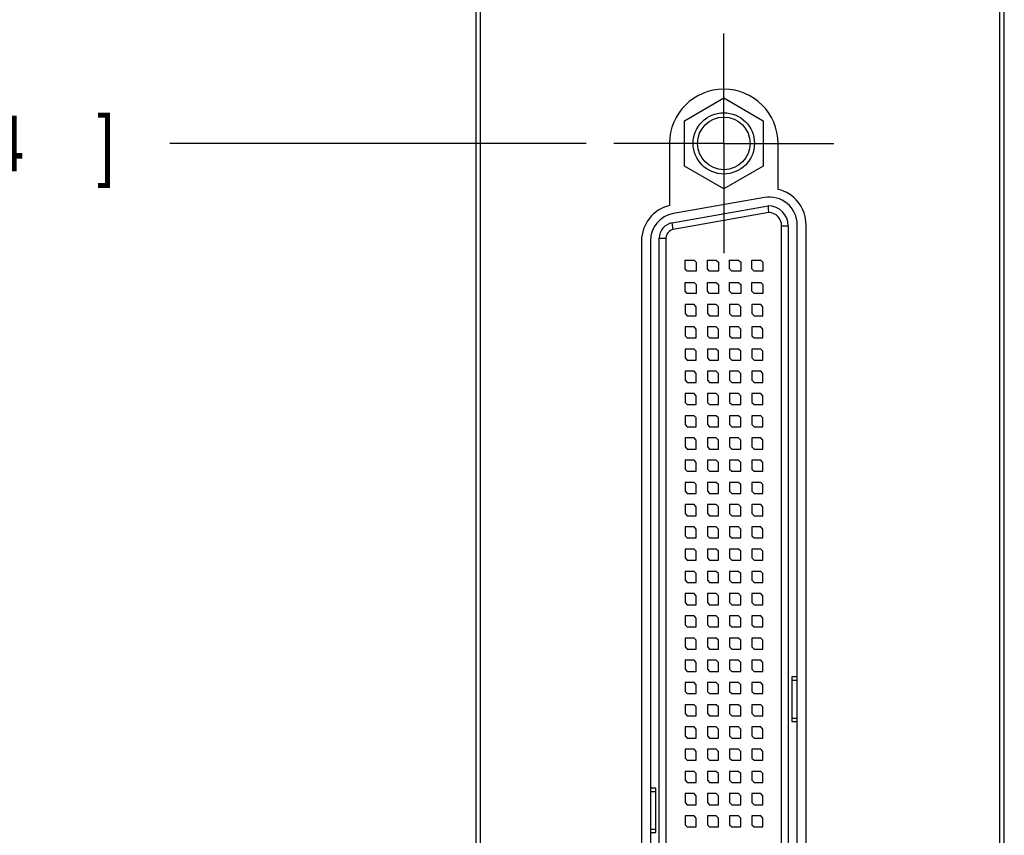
# Model space of a CAD drawing. Header units: inches. Extents: x 0.2 to 16.8, y 0.1 to 10.8.
# Tile 4 of 14: x 2.5 to 4.7, y 4.7 to 6.5. Entities that reach past the tile are written whole.
import ezdxf

# ---------------------------------------------------------------- set-up
doc = ezdxf.new("R2010")
doc.units = ezdxf.units.IN
doc.header["$LTSCALE"] = 0.935
doc.header["$MEASUREMENT"] = 0
doc.linetypes.add('CENTER', pattern=[0.6, 0.375, -0.075, 0.075, -0.075])
doc.layers.get('0').update_dxf_attribs({"linetype": 'CONTINUOUS'})
doc.layers.add('DEFAULT_1', color=7, linetype='CENTER')
doc.layers.add('DIMENSIONS', color=7, linetype='CONTINUOUS')
doc.styles.get("Standard").update_dxf_attribs({"font": 'txt', "width": 0.8})
doc.dimstyles.new('DIMSTYLE_1', dxfattribs={"dimtxt": 0.125, "dimasz": 0.18, "dimexe": 0.18, "dimexo": 0.0625, "dimgap": 0.09, "dimtad": 0, "dimtih": 1, "dimtoh": 1, "dimdec": 3, "dimzin": 4, "dimdsep": 46, "dimtxsty": 'STANDARD', "dimblk": '_FILLED', "dimblk1": '_FILLED', "dimblk2": '_FILLED', "dimcen": 0.09, "dimadec": 0, "dimazin": 0, "dimtp": 0.005, "dimtm": 0.005, "dimtfac": 1, "dimtdec": 3, "dimtofl": 0, "dimtmove": 0, "dimatfit": 3, "dimldrblk": '_FILLED', "dimfxl": 1, "dimtolj": 1, "dimtzin": 4, "dimarcsym": 0})

# ---------------------------------------------------------------- blocks, each defined once
blk = doc.blocks.new('*D1')
at = {"layer": 'DIMENSIONS', "color": 2, "linetype": 'CONTINUOUS'}
blk.add_line((3.7264, 6.2396), (2.7909, 6.2396), dxfattribs=at)
at = {"layer": 'DIMENSIONS', "color": 2, "linetype": 'CONTINUOUS', "width": 0.8}
for s, p in [('[', (2.0284, 6.1771)), (']', (2.6284, 6.1771)), ('1.856', (1.4034, 6.1771)), ('47.14', (2.1284, 6.1771)), ('-', (1.3034, 6.1771))]:
    blk.add_text(s, height=0.125, dxfattribs=at).set_placement(p)
blk = doc.blocks.new('_FILLED')
at = {"color": 0, "linetype": 'BYBLOCK'}
blk.add_solid([(0, 0), (-1, 0.174), (-1, -0.174)], dxfattribs=at)
blk = doc.blocks.new('*D2')
at = {"layer": 'DIMENSIONS', "color": 2, "linetype": 'CONTINUOUS'}
blk.add_line((3.7264, 3.2396), (2.7909, 3.2396), dxfattribs=at)
at = {"layer": 'DIMENSIONS', "color": 2, "linetype": 'CONTINUOUS', "width": 0.8}
for s, p in [('4.856', (1.3034, 3.1771)), ('[', (1.9284, 3.1771)), ('123.34', (2.0284, 3.1771)), (']', (2.6284, 3.1771)), ('-', (1.2034, 3.1771))]:
    blk.add_text(s, height=0.125, dxfattribs=at).set_placement(p)
blk = doc.blocks.new('*D3')
at = {"layer": 'DIMENSIONS', "color": 2, "linetype": 'CONTINUOUS'}
blk.add_line((3.5149, 1.5245), (2.7909, 1.5245), dxfattribs=at)
at = {"layer": 'DIMENSIONS', "color": 2, "linetype": 'CONTINUOUS', "width": 0.8}
for s, p in [('[', (2.0284, 1.462)), (']', (2.6284, 1.462)), ('2X -', (1.0034, 1.462)), ('6.571', (1.4034, 1.462)), ('166.9', (2.1284, 1.462))]:
    blk.add_text(s, height=0.125, dxfattribs=at).set_placement(p)

msp = doc.modelspace()

# ---------------------------------------------------------------- linework, layer by layer
at = {"color": 7, "linetype": 'CONTINUOUS'}
for p, q in [((3.4784, 8.2165), (3.4784, 1.4045)), ((4.6664, 1.4045), (4.6664, 8.2165)), ((3.4884, 8.2045), (3.4884, 1.4145)), ((4.6564, 1.4145), (4.6564, 8.2045)), ((3.9473, 6.2907), (4.0359, 6.3419)), ((4.0359, 6.3419), (4.1245, 6.2907)), ((3.9473, 6.1885), (3.9473, 6.2907)), ((4.1245, 6.2907), (4.1245, 6.1885)), ((3.9139, 6.2396), (3.9139, 6.1)), ((4.1579, 6.1362), (4.1579, 6.2396)), ((4.0359, 6.1373), (3.9473, 6.1885)), ((4.1245, 6.1885), (4.0359, 6.1373)), ((4.1275, 6.1179), (3.9225, 6.0818)), ((3.9198, 6.061), (4.1359, 6.0991)), ((4.1809, 6.0541), (4.1809, 3.4251)), ((4.2009, 3.4228), (4.2009, 6.0564)), ((4.2209, 3.4228), (4.2209, 6.0564)), ((3.8509, 6.0202), (3.8509, 3.459)), ((3.8709, 6.0202), (3.8709, 3.459)), ((3.8909, 3.4527), (3.8909, 6.0265)), ((3.9489, 5.9571), (3.9489, 5.9771)), ((3.9489, 5.9771), (3.9689, 5.9771)), ((3.9689, 5.9771), (3.9739, 5.9721)), ((3.9989, 5.9571), (3.9989, 5.9771)), ((3.9989, 5.9771), (4.0189, 5.9771)), ((4.0189, 5.9771), (4.0239, 5.9721)), ((4.0489, 5.9571), (4.0489, 5.9771)), ((4.0489, 5.9771), (4.0689, 5.9771)), ((4.0689, 5.9771), (4.0739, 5.9721)), ((4.0989, 5.9571), (4.0989, 5.9771)), ((4.0989, 5.9771), (4.1189, 5.9771)), ((4.1189, 5.9771), (4.1239, 5.9721)), ((3.9539, 5.9521), (3.9489, 5.9571)), ((3.9739, 5.9721), (3.9739, 5.9521)), ((4.0039, 5.9521), (3.9989, 5.9571)), ((4.0239, 5.9721), (4.0239, 5.9521)), ((4.0539, 5.9521), (4.0489, 5.9571)), ((4.0739, 5.9721), (4.0739, 5.9521)), ((4.1039, 5.9521), (4.0989, 5.9571)), ((4.1239, 5.9721), (4.1239, 5.9521)), ((3.9739, 5.9521), (3.9539, 5.9521)), ((4.0239, 5.9521), (4.0039, 5.9521)), ((4.0739, 5.9521), (4.0539, 5.9521)), ((4.1239, 5.9521), (4.1039, 5.9521)), ((3.9489, 5.9071), (3.9489, 5.9271)), ((3.9489, 5.9271), (3.9689, 5.9271)), ((3.9689, 5.9271), (3.9739, 5.9221)), ((3.9739, 5.9221), (3.9739, 5.9021)), ((3.9989, 5.9071), (3.9989, 5.9271)), ((3.9989, 5.9271), (4.0189, 5.9271)), ((4.0189, 5.9271), (4.0239, 5.9221)), ((4.0239, 5.9221), (4.0239, 5.9021)), ((4.0489, 5.9071), (4.0489, 5.9271)), ((4.0489, 5.9271), (4.0689, 5.9271)), ((4.0689, 5.9271), (4.0739, 5.9221)), ((4.0739, 5.9221), (4.0739, 5.9021)), ((4.0989, 5.9071), (4.0989, 5.9271)), ((4.0989, 5.9271), (4.1189, 5.9271)), ((4.1189, 5.9271), (4.1239, 5.9221)), ((4.1239, 5.9221), (4.1239, 5.9021)), ((3.9539, 5.9021), (3.9489, 5.9071)), ((3.9739, 5.9021), (3.9539, 5.9021)), ((4.0039, 5.9021), (3.9989, 5.9071)), ((4.0239, 5.9021), (4.0039, 5.9021)), ((4.0539, 5.9021), (4.0489, 5.9071)), ((4.0739, 5.9021), (4.0539, 5.9021)), ((4.1039, 5.9021), (4.0989, 5.9071)), ((4.1239, 5.9021), (4.1039, 5.9021)), ((3.9489, 5.8771), (3.9489, 5.8571)), ((3.9689, 5.8771), (3.9489, 5.8771)), ((3.9739, 5.8721), (3.9689, 5.8771)), ((3.9739, 5.8521), (3.9739, 5.8721)), ((3.9989, 5.8771), (3.9989, 5.8571)), ((4.0189, 5.8771), (3.9989, 5.8771)), ((4.0239, 5.8721), (4.0189, 5.8771)), ((4.0239, 5.8521), (4.0239, 5.8721)), ((4.0489, 5.8771), (4.0489, 5.8571)), ((4.0689, 5.8771), (4.0489, 5.8771)), ((4.0739, 5.8721), (4.0689, 5.8771)), ((4.0739, 5.8521), (4.0739, 5.8721)), ((4.0989, 5.8771), (4.0989, 5.8571)), ((4.1189, 5.8771), (4.0989, 5.8771)), ((4.1239, 5.8721), (4.1189, 5.8771)), ((4.1239, 5.8521), (4.1239, 5.8721)), ((3.9489, 5.8571), (3.9539, 5.8521)), ((3.9539, 5.8521), (3.9739, 5.8521)), ((3.9989, 5.8571), (4.0039, 5.8521)), ((4.0039, 5.8521), (4.0239, 5.8521)), ((4.0489, 5.8571), (4.0539, 5.8521)), ((4.0539, 5.8521), (4.0739, 5.8521)), ((4.0989, 5.8571), (4.1039, 5.8521)), ((4.1039, 5.8521), (4.1239, 5.8521)), ((3.9489, 5.8271), (3.9489, 5.8071)), ((3.9689, 5.8271), (3.9489, 5.8271)), ((3.9739, 5.8221), (3.9689, 5.8271)), ((3.9739, 5.8021), (3.9739, 5.8221)), ((3.9989, 5.8271), (3.9989, 5.8071)), ((4.0189, 5.8271), (3.9989, 5.8271)), ((4.0239, 5.8221), (4.0189, 5.8271)), ((4.0239, 5.8021), (4.0239, 5.8221)), ((4.0489, 5.8271), (4.0489, 5.8071)), ((4.0689, 5.8271), (4.0489, 5.8271)), ((4.0739, 5.8221), (4.0689, 5.8271)), ((4.0739, 5.8021), (4.0739, 5.8221)), ((4.0989, 5.8271), (4.0989, 5.8071)), ((4.1189, 5.8271), (4.0989, 5.8271)), ((4.1239, 5.8221), (4.1189, 5.8271)), ((4.1239, 5.8021), (4.1239, 5.8221)), ((3.9489, 5.8071), (3.9539, 5.8021)), ((3.9539, 5.8021), (3.9739, 5.8021)), ((3.9989, 5.8071), (4.0039, 5.8021)), ((4.0039, 5.8021), (4.0239, 5.8021)), ((4.0489, 5.8071), (4.0539, 5.8021)), ((4.0539, 5.8021), (4.0739, 5.8021)), ((4.0989, 5.8071), (4.1039, 5.8021)), ((4.1039, 5.8021), (4.1239, 5.8021)), ((3.9489, 5.7771), (3.9489, 5.7571)), ((3.9689, 5.7771), (3.9489, 5.7771)), ((3.9739, 5.7721), (3.9689, 5.7771)), ((3.9989, 5.7771), (3.9989, 5.7571)), ((4.0189, 5.7771), (3.9989, 5.7771)), ((4.0239, 5.7721), (4.0189, 5.7771)), ((4.0489, 5.7771), (4.0489, 5.7571)), ((4.0689, 5.7771), (4.0489, 5.7771)), ((4.0739, 5.7721), (4.0689, 5.7771)), ((4.0989, 5.7771), (4.0989, 5.7571)), ((4.1189, 5.7771), (4.0989, 5.7771)), ((4.1239, 5.7721), (4.1189, 5.7771)), ((3.9489, 5.7571), (3.9539, 5.7521)), ((3.9739, 5.7521), (3.9739, 5.7721)), ((3.9989, 5.7571), (4.0039, 5.7521)), ((4.0239, 5.7521), (4.0239, 5.7721)), ((4.0489, 5.7571), (4.0539, 5.7521)), ((4.0739, 5.7521), (4.0739, 5.7721)), ((4.0989, 5.7571), (4.1039, 5.7521)), ((4.1239, 5.7521), (4.1239, 5.7721)), ((3.9539, 5.7521), (3.9739, 5.7521)), ((4.0039, 5.7521), (4.0239, 5.7521)), ((4.0539, 5.7521), (4.0739, 5.7521)), ((4.1039, 5.7521), (4.1239, 5.7521)), ((3.9489, 5.7271), (3.9489, 5.7071)), ((3.9689, 5.7271), (3.9489, 5.7271)), ((3.9739, 5.7221), (3.9689, 5.7271)), ((3.9739, 5.7021), (3.9739, 5.7221)), ((3.9989, 5.7271), (3.9989, 5.7071)), ((4.0189, 5.7271), (3.9989, 5.7271)), ((4.0239, 5.7221), (4.0189, 5.7271)), ((4.0239, 5.7021), (4.0239, 5.7221)), ((4.0489, 5.7271), (4.0489, 5.7071)), ((4.0689, 5.7271), (4.0489, 5.7271)), ((4.0739, 5.7221), (4.0689, 5.7271)), ((4.0739, 5.7021), (4.0739, 5.7221)), ((4.0989, 5.7271), (4.0989, 5.7071)), ((4.1189, 5.7271), (4.0989, 5.7271)), ((4.1239, 5.7221), (4.1189, 5.7271)), ((4.1239, 5.7021), (4.1239, 5.7221)), ((3.9489, 5.7071), (3.9539, 5.7021)), ((3.9539, 5.7021), (3.9739, 5.7021)), ((3.9989, 5.7071), (4.0039, 5.7021)), ((4.0039, 5.7021), (4.0239, 5.7021)), ((4.0489, 5.7071), (4.0539, 5.7021)), ((4.0539, 5.7021), (4.0739, 5.7021)), ((4.0989, 5.7071), (4.1039, 5.7021)), ((4.1039, 5.7021), (4.1239, 5.7021)), ((3.9489, 5.6771), (3.9489, 5.6571)), ((3.9689, 5.6771), (3.9489, 5.6771)), ((3.9739, 5.6721), (3.9689, 5.6771)), ((3.9739, 5.6521), (3.9739, 5.6721)), ((3.9989, 5.6771), (3.9989, 5.6571)), ((4.0189, 5.6771), (3.9989, 5.6771)), ((4.0239, 5.6721), (4.0189, 5.6771)), ((4.0239, 5.6521), (4.0239, 5.6721)), ((4.0489, 5.6771), (4.0489, 5.6571)), ((4.0689, 5.6771), (4.0489, 5.6771)), ((4.0739, 5.6721), (4.0689, 5.6771)), ((4.0739, 5.6521), (4.0739, 5.6721)), ((4.0989, 5.6771), (4.0989, 5.6571)), ((4.1189, 5.6771), (4.0989, 5.6771)), ((4.1239, 5.6721), (4.1189, 5.6771)), ((4.1239, 5.6521), (4.1239, 5.6721)), ((3.9489, 5.6571), (3.9539, 5.6521)), ((3.9539, 5.6521), (3.9739, 5.6521)), ((3.9989, 5.6571), (4.0039, 5.6521)), ((4.0039, 5.6521), (4.0239, 5.6521)), ((4.0489, 5.6571), (4.0539, 5.6521)), ((4.0539, 5.6521), (4.0739, 5.6521)), ((4.0989, 5.6571), (4.1039, 5.6521)), ((4.1039, 5.6521), (4.1239, 5.6521)), ((3.9489, 5.6271), (3.9489, 5.6071)), ((3.9689, 5.6271), (3.9489, 5.6271)), ((3.9739, 5.6221), (3.9689, 5.6271)), ((3.9739, 5.6021), (3.9739, 5.6221)), ((3.9989, 5.6271), (3.9989, 5.6071)), ((4.0189, 5.6271), (3.9989, 5.6271)), ((4.0239, 5.6221), (4.0189, 5.6271)), ((4.0239, 5.6021), (4.0239, 5.6221)), ((4.0489, 5.6271), (4.0489, 5.6071)), ((4.0689, 5.6271), (4.0489, 5.6271)), ((4.0739, 5.6221), (4.0689, 5.6271)), ((4.0739, 5.6021), (4.0739, 5.6221)), ((4.0989, 5.6271), (4.0989, 5.6071)), ((4.1189, 5.6271), (4.0989, 5.6271)), ((4.1239, 5.6221), (4.1189, 5.6271)), ((4.1239, 5.6021), (4.1239, 5.6221)), ((3.9489, 5.6071), (3.9539, 5.6021)), ((3.9539, 5.6021), (3.9739, 5.6021)), ((3.9989, 5.6071), (4.0039, 5.6021)), ((4.0039, 5.6021), (4.0239, 5.6021)), ((4.0489, 5.6071), (4.0539, 5.6021)), ((4.0539, 5.6021), (4.0739, 5.6021)), ((4.0989, 5.6071), (4.1039, 5.6021)), ((4.1039, 5.6021), (4.1239, 5.6021)), ((3.9489, 5.5771), (3.9489, 5.5571)), ((3.9689, 5.5771), (3.9489, 5.5771)), ((3.9489, 5.5571), (3.9539, 5.5521)), ((3.9739, 5.5721), (3.9689, 5.5771)), ((3.9739, 5.5521), (3.9739, 5.5721)), ((3.9989, 5.5771), (3.9989, 5.5571)), ((4.0189, 5.5771), (3.9989, 5.5771)), ((3.9989, 5.5571), (4.0039, 5.5521)), ((4.0239, 5.5721), (4.0189, 5.5771)), ((4.0239, 5.5521), (4.0239, 5.5721)), ((4.0489, 5.5771), (4.0489, 5.5571)), ((4.0689, 5.5771), (4.0489, 5.5771)), ((4.0489, 5.5571), (4.0539, 5.5521)), ((4.0739, 5.5721), (4.0689, 5.5771)), ((4.0739, 5.5521), (4.0739, 5.5721)), ((4.0989, 5.5771), (4.0989, 5.5571)), ((4.1189, 5.5771), (4.0989, 5.5771)), ((4.0989, 5.5571), (4.1039, 5.5521)), ((4.1239, 5.5721), (4.1189, 5.5771)), ((4.1239, 5.5521), (4.1239, 5.5721)), ((3.9539, 5.5521), (3.9739, 5.5521)), ((4.0039, 5.5521), (4.0239, 5.5521)), ((4.0539, 5.5521), (4.0739, 5.5521)), ((4.1039, 5.5521), (4.1239, 5.5521)), ((3.9489, 5.5271), (3.9489, 5.5071)), ((3.9689, 5.5271), (3.9489, 5.5271)), ((3.9739, 5.5221), (3.9689, 5.5271)), ((3.9739, 5.5021), (3.9739, 5.5221)), ((3.9989, 5.5271), (3.9989, 5.5071)), ((4.0189, 5.5271), (3.9989, 5.5271)), ((4.0239, 5.5221), (4.0189, 5.5271)), ((4.0239, 5.5021), (4.0239, 5.5221)), ((4.0489, 5.5271), (4.0489, 5.5071)), ((4.0689, 5.5271), (4.0489, 5.5271)), ((4.0739, 5.5221), (4.0689, 5.5271)), ((4.0739, 5.5021), (4.0739, 5.5221)), ((4.0989, 5.5271), (4.0989, 5.5071)), ((4.1189, 5.5271), (4.0989, 5.5271)), ((4.1239, 5.5221), (4.1189, 5.5271)), ((4.1239, 5.5021), (4.1239, 5.5221)), ((3.9489, 5.5071), (3.9539, 5.5021)), ((3.9539, 5.5021), (3.9739, 5.5021)), ((3.9989, 5.5071), (4.0039, 5.5021)), ((4.0039, 5.5021), (4.0239, 5.5021)), ((4.0489, 5.5071), (4.0539, 5.5021)), ((4.0539, 5.5021), (4.0739, 5.5021)), ((4.0989, 5.5071), (4.1039, 5.5021)), ((4.1039, 5.5021), (4.1239, 5.5021)), ((3.9489, 5.4771), (3.9489, 5.4571)), ((3.9689, 5.4771), (3.9489, 5.4771)), ((3.9739, 5.4721), (3.9689, 5.4771)), ((3.9739, 5.4521), (3.9739, 5.4721)), ((3.9989, 5.4771), (3.9989, 5.4571)), ((4.0189, 5.4771), (3.9989, 5.4771)), ((4.0239, 5.4721), (4.0189, 5.4771)), ((4.0239, 5.4521), (4.0239, 5.4721)), ((4.0489, 5.4771), (4.0489, 5.4571)), ((4.0689, 5.4771), (4.0489, 5.4771)), ((4.0739, 5.4721), (4.0689, 5.4771)), ((4.0739, 5.4521), (4.0739, 5.4721)), ((4.0989, 5.4771), (4.0989, 5.4571)), ((4.1189, 5.4771), (4.0989, 5.4771)), ((4.1239, 5.4721), (4.1189, 5.4771)), ((4.1239, 5.4521), (4.1239, 5.4721)), ((3.9489, 5.4571), (3.9539, 5.4521)), ((3.9539, 5.4521), (3.9739, 5.4521)), ((3.9989, 5.4571), (4.0039, 5.4521)), ((4.0039, 5.4521), (4.0239, 5.4521)), ((4.0489, 5.4571), (4.0539, 5.4521)), ((4.0539, 5.4521), (4.0739, 5.4521)), ((4.0989, 5.4571), (4.1039, 5.4521)), ((4.1039, 5.4521), (4.1239, 5.4521)), ((3.9489, 5.4271), (3.9489, 5.4071)), ((3.9689, 5.4271), (3.9489, 5.4271)), ((3.9739, 5.4221), (3.9689, 5.4271)), ((3.9989, 5.4271), (3.9989, 5.4071)), ((4.0189, 5.4271), (3.9989, 5.4271)), ((4.0239, 5.4221), (4.0189, 5.4271)), ((4.0489, 5.4271), (4.0489, 5.4071)), ((4.0689, 5.4271), (4.0489, 5.4271)), ((4.0739, 5.4221), (4.0689, 5.4271)), ((4.0989, 5.4271), (4.0989, 5.4071)), ((4.1189, 5.4271), (4.0989, 5.4271)), ((4.1239, 5.4221), (4.1189, 5.4271)), ((3.9489, 5.4071), (3.9539, 5.4021)), ((3.9539, 5.4021), (3.9739, 5.4021)), ((3.9739, 5.4021), (3.9739, 5.4221)), ((3.9989, 5.4071), (4.0039, 5.4021)), ((4.0039, 5.4021), (4.0239, 5.4021)), ((4.0239, 5.4021), (4.0239, 5.4221)), ((4.0489, 5.4071), (4.0539, 5.4021)), ((4.0539, 5.4021), (4.0739, 5.4021)), ((4.0739, 5.4021), (4.0739, 5.4221)), ((4.0989, 5.4071), (4.1039, 5.4021)), ((4.1039, 5.4021), (4.1239, 5.4021)), ((4.1239, 5.4021), (4.1239, 5.4221)), ((3.9489, 5.3771), (3.9489, 5.3571)), ((3.9689, 5.3771), (3.9489, 5.3771)), ((3.9489, 5.3571), (3.9539, 5.3521)), ((3.9739, 5.3721), (3.9689, 5.3771)), ((3.9739, 5.3521), (3.9739, 5.3721)), ((3.9989, 5.3771), (3.9989, 5.3571)), ((4.0189, 5.3771), (3.9989, 5.3771)), ((3.9989, 5.3571), (4.0039, 5.3521)), ((4.0239, 5.3721), (4.0189, 5.3771)), ((4.0239, 5.3521), (4.0239, 5.3721)), ((4.0489, 5.3771), (4.0489, 5.3571)), ((4.0689, 5.3771), (4.0489, 5.3771)), ((4.0489, 5.3571), (4.0539, 5.3521)), ((4.0739, 5.3721), (4.0689, 5.3771)), ((4.0739, 5.3521), (4.0739, 5.3721)), ((4.0989, 5.3771), (4.0989, 5.3571)), ((4.1189, 5.3771), (4.0989, 5.3771)), ((4.0989, 5.3571), (4.1039, 5.3521)), ((4.1239, 5.3721), (4.1189, 5.3771)), ((4.1239, 5.3521), (4.1239, 5.3721)), ((3.9539, 5.3521), (3.9739, 5.3521)), ((4.0039, 5.3521), (4.0239, 5.3521)), ((4.0539, 5.3521), (4.0739, 5.3521)), ((4.1039, 5.3521), (4.1239, 5.3521)), ((3.9489, 5.3271), (3.9489, 5.3071)), ((3.9689, 5.3271), (3.9489, 5.3271)), ((3.9739, 5.3221), (3.9689, 5.3271)), ((3.9739, 5.3021), (3.9739, 5.3221)), ((3.9989, 5.3271), (3.9989, 5.3071)), ((4.0189, 5.3271), (3.9989, 5.3271)), ((4.0239, 5.3221), (4.0189, 5.3271)), ((4.0239, 5.3021), (4.0239, 5.3221)), ((4.0489, 5.3271), (4.0489, 5.3071)), ((4.0689, 5.3271), (4.0489, 5.3271)), ((4.0739, 5.3221), (4.0689, 5.3271)), ((4.0739, 5.3021), (4.0739, 5.3221)), ((4.0989, 5.3271), (4.0989, 5.3071)), ((4.1189, 5.3271), (4.0989, 5.3271)), ((4.1239, 5.3221), (4.1189, 5.3271)), ((4.1239, 5.3021), (4.1239, 5.3221)), ((3.9489, 5.3071), (3.9539, 5.3021)), ((3.9539, 5.3021), (3.9739, 5.3021)), ((3.9989, 5.3071), (4.0039, 5.3021)), ((4.0039, 5.3021), (4.0239, 5.3021)), ((4.0489, 5.3071), (4.0539, 5.3021)), ((4.0539, 5.3021), (4.0739, 5.3021)), ((4.0989, 5.3071), (4.1039, 5.3021)), ((4.1039, 5.3021), (4.1239, 5.3021)), ((3.9489, 5.2771), (3.9489, 5.2571)), ((3.9689, 5.2771), (3.9489, 5.2771)), ((3.9739, 5.2721), (3.9689, 5.2771)), ((3.9739, 5.2521), (3.9739, 5.2721)), ((3.9989, 5.2771), (3.9989, 5.2571)), ((4.0189, 5.2771), (3.9989, 5.2771)), ((4.0239, 5.2721), (4.0189, 5.2771)), ((4.0239, 5.2521), (4.0239, 5.2721)), ((4.0489, 5.2771), (4.0489, 5.2571)), ((4.0689, 5.2771), (4.0489, 5.2771)), ((4.0739, 5.2721), (4.0689, 5.2771)), ((4.0739, 5.2521), (4.0739, 5.2721)), ((4.0989, 5.2771), (4.0989, 5.2571)), ((4.1189, 5.2771), (4.0989, 5.2771)), ((4.1239, 5.2721), (4.1189, 5.2771)), ((4.1239, 5.2521), (4.1239, 5.2721)), ((3.9489, 5.2571), (3.9539, 5.2521)), ((3.9539, 5.2521), (3.9739, 5.2521)), ((3.9989, 5.2571), (4.0039, 5.2521)), ((4.0039, 5.2521), (4.0239, 5.2521)), ((4.0489, 5.2571), (4.0539, 5.2521)), ((4.0539, 5.2521), (4.0739, 5.2521)), ((4.0989, 5.2571), (4.1039, 5.2521)), ((4.1039, 5.2521), (4.1239, 5.2521)), ((3.9489, 5.2271), (3.9489, 5.2071)), ((3.9689, 5.2271), (3.9489, 5.2271)), ((3.9739, 5.2221), (3.9689, 5.2271)), ((3.9989, 5.2271), (3.9989, 5.2071)), ((4.0189, 5.2271), (3.9989, 5.2271)), ((4.0239, 5.2221), (4.0189, 5.2271)), ((4.0489, 5.2271), (4.0489, 5.2071)), ((4.0689, 5.2271), (4.0489, 5.2271)), ((4.0739, 5.2221), (4.0689, 5.2271)), ((4.0989, 5.2271), (4.0989, 5.2071)), ((4.1189, 5.2271), (4.0989, 5.2271)), ((4.1239, 5.2221), (4.1189, 5.2271)), ((3.9489, 5.2071), (3.9539, 5.2021)), ((3.9539, 5.2021), (3.9739, 5.2021)), ((3.9739, 5.2021), (3.9739, 5.2221)), ((3.9989, 5.2071), (4.0039, 5.2021)), ((4.0039, 5.2021), (4.0239, 5.2021)), ((4.0239, 5.2021), (4.0239, 5.2221)), ((4.0489, 5.2071), (4.0539, 5.2021)), ((4.0539, 5.2021), (4.0739, 5.2021)), ((4.0739, 5.2021), (4.0739, 5.2221)), ((4.0989, 5.2071), (4.1039, 5.2021)), ((4.1039, 5.2021), (4.1239, 5.2021)), ((4.1239, 5.2021), (4.1239, 5.2221)), ((3.9489, 5.1771), (3.9489, 5.1571)), ((3.9689, 5.1771), (3.9489, 5.1771)), ((3.9489, 5.1571), (3.9539, 5.1521)), ((3.9739, 5.1721), (3.9689, 5.1771)), ((3.9739, 5.1521), (3.9739, 5.1721)), ((3.9989, 5.1771), (3.9989, 5.1571)), ((4.0189, 5.1771), (3.9989, 5.1771)), ((3.9989, 5.1571), (4.0039, 5.1521)), ((4.0239, 5.1721), (4.0189, 5.1771)), ((4.0239, 5.1521), (4.0239, 5.1721)), ((4.0489, 5.1771), (4.0489, 5.1571)), ((4.0689, 5.1771), (4.0489, 5.1771)), ((4.0489, 5.1571), (4.0539, 5.1521)), ((4.0739, 5.1721), (4.0689, 5.1771)), ((4.0739, 5.1521), (4.0739, 5.1721)), ((4.0989, 5.1771), (4.0989, 5.1571)), ((4.1189, 5.1771), (4.0989, 5.1771)), ((4.0989, 5.1571), (4.1039, 5.1521)), ((4.1239, 5.1721), (4.1189, 5.1771)), ((4.1239, 5.1521), (4.1239, 5.1721)), ((3.9539, 5.1521), (3.9739, 5.1521)), ((4.0039, 5.1521), (4.0239, 5.1521)), ((4.0539, 5.1521), (4.0739, 5.1521)), ((4.1039, 5.1521), (4.1239, 5.1521)), ((3.9489, 5.1271), (3.9489, 5.1071)), ((3.9689, 5.1271), (3.9489, 5.1271)), ((3.9739, 5.1221), (3.9689, 5.1271)), ((3.9739, 5.1021), (3.9739, 5.1221)), ((3.9989, 5.1271), (3.9989, 5.1071)), ((4.0189, 5.1271), (3.9989, 5.1271)), ((4.0239, 5.1221), (4.0189, 5.1271)), ((4.0239, 5.1021), (4.0239, 5.1221)), ((4.0489, 5.1271), (4.0489, 5.1071)), ((4.0689, 5.1271), (4.0489, 5.1271)), ((4.0739, 5.1221), (4.0689, 5.1271)), ((4.0739, 5.1021), (4.0739, 5.1221)), ((4.0989, 5.1271), (4.0989, 5.1071)), ((4.1189, 5.1271), (4.0989, 5.1271)), ((4.1239, 5.1221), (4.1189, 5.1271)), ((4.1239, 5.1021), (4.1239, 5.1221)), ((3.9489, 5.1071), (3.9539, 5.1021)), ((3.9539, 5.1021), (3.9739, 5.1021)), ((3.9989, 5.1071), (4.0039, 5.1021)), ((4.0039, 5.1021), (4.0239, 5.1021)), ((4.0489, 5.1071), (4.0539, 5.1021)), ((4.0539, 5.1021), (4.0739, 5.1021)), ((4.0989, 5.1071), (4.1039, 5.1021)), ((4.1039, 5.1021), (4.1239, 5.1021)), ((3.9489, 5.0771), (3.9489, 5.0571)), ((3.9689, 5.0771), (3.9489, 5.0771)), ((3.9739, 5.0721), (3.9689, 5.0771)), ((3.9739, 5.0521), (3.9739, 5.0721)), ((3.9989, 5.0771), (3.9989, 5.0571)), ((4.0189, 5.0771), (3.9989, 5.0771)), ((4.0239, 5.0721), (4.0189, 5.0771)), ((4.0239, 5.0521), (4.0239, 5.0721)), ((4.0489, 5.0771), (4.0489, 5.0571)), ((4.0689, 5.0771), (4.0489, 5.0771)), ((4.0739, 5.0721), (4.0689, 5.0771)), ((4.0739, 5.0521), (4.0739, 5.0721)), ((4.0989, 5.0771), (4.0989, 5.0571)), ((4.1189, 5.0771), (4.0989, 5.0771)), ((4.1239, 5.0721), (4.1189, 5.0771)), ((4.1239, 5.0521), (4.1239, 5.0721)), ((3.9489, 5.0571), (3.9539, 5.0521)), ((3.9539, 5.0521), (3.9739, 5.0521)), ((3.9989, 5.0571), (4.0039, 5.0521)), ((4.0039, 5.0521), (4.0239, 5.0521)), ((4.0489, 5.0571), (4.0539, 5.0521)), ((4.0539, 5.0521), (4.0739, 5.0521)), ((4.0989, 5.0571), (4.1039, 5.0521)), ((4.1039, 5.0521), (4.1239, 5.0521)), ((3.9489, 5.0271), (3.9489, 5.0071)), ((3.9689, 5.0271), (3.9489, 5.0271)), ((3.9739, 5.0221), (3.9689, 5.0271)), ((3.9989, 5.0271), (3.9989, 5.0071)), ((4.0189, 5.0271), (3.9989, 5.0271)), ((4.0239, 5.0221), (4.0189, 5.0271)), ((4.0489, 5.0271), (4.0489, 5.0071)), ((4.0689, 5.0271), (4.0489, 5.0271)), ((4.0739, 5.0221), (4.0689, 5.0271)), ((4.0989, 5.0271), (4.0989, 5.0071)), ((4.1189, 5.0271), (4.0989, 5.0271)), ((4.1239, 5.0221), (4.1189, 5.0271)), ((4.1889, 5.0396), (4.1889, 5.0321)), ((4.2009, 5.0396), (4.1889, 5.0396)), ((4.1889, 5.0321), (4.2009, 5.0321)), ((3.9489, 5.0071), (3.9539, 5.0021)), ((3.9539, 5.0021), (3.9739, 5.0021)), ((3.9739, 5.0021), (3.9739, 5.0221)), ((3.9989, 5.0071), (4.0039, 5.0021)), ((4.0039, 5.0021), (4.0239, 5.0021)), ((4.0239, 5.0021), (4.0239, 5.0221)), ((4.0489, 5.0071), (4.0539, 5.0021)), ((4.0539, 5.0021), (4.0739, 5.0021)), ((4.0739, 5.0021), (4.0739, 5.0221)), ((4.0989, 5.0071), (4.1039, 5.0021)), ((4.1039, 5.0021), (4.1239, 5.0021)), ((4.1239, 5.0021), (4.1239, 5.0221)), ((3.9489, 4.9771), (3.9489, 4.9571)), ((3.9689, 4.9771), (3.9489, 4.9771)), ((3.9739, 4.9721), (3.9689, 4.9771)), ((3.9739, 4.9521), (3.9739, 4.9721)), ((3.9989, 4.9771), (3.9989, 4.9571)), ((4.0189, 4.9771), (3.9989, 4.9771)), ((4.0239, 4.9721), (4.0189, 4.9771)), ((4.0239, 4.9521), (4.0239, 4.9721)), ((4.0489, 4.9771), (4.0489, 4.9571)), ((4.0689, 4.9771), (4.0489, 4.9771)), ((4.0739, 4.9721), (4.0689, 4.9771)), ((4.0739, 4.9521), (4.0739, 4.9721)), ((4.0989, 4.9771), (4.0989, 4.9571)), ((4.1189, 4.9771), (4.0989, 4.9771)), ((4.1239, 4.9721), (4.1189, 4.9771)), ((4.1239, 4.9521), (4.1239, 4.9721)), ((3.9489, 4.9571), (3.9539, 4.9521)), ((3.9539, 4.9521), (3.9739, 4.9521)), ((3.9989, 4.9571), (4.0039, 4.9521)), ((4.0039, 4.9521), (4.0239, 4.9521)), ((4.0489, 4.9571), (4.0539, 4.9521)), ((4.0539, 4.9521), (4.0739, 4.9521)), ((4.0989, 4.9571), (4.1039, 4.9521)), ((4.1039, 4.9521), (4.1239, 4.9521)), ((4.1889, 4.9471), (4.1889, 4.9396)), ((4.1889, 4.9471), (4.2009, 4.9471)), ((4.1889, 4.9396), (4.2009, 4.9396)), ((3.9489, 4.9271), (3.9489, 4.9071)), ((3.9689, 4.9271), (3.9489, 4.9271)), ((3.9739, 4.9221), (3.9689, 4.9271)), ((3.9739, 4.9021), (3.9739, 4.9221)), ((3.9989, 4.9271), (3.9989, 4.9071)), ((4.0189, 4.9271), (3.9989, 4.9271)), ((4.0239, 4.9221), (4.0189, 4.9271)), ((4.0239, 4.9021), (4.0239, 4.9221)), ((4.0489, 4.9271), (4.0489, 4.9071)), ((4.0689, 4.9271), (4.0489, 4.9271)), ((4.0739, 4.9221), (4.0689, 4.9271)), ((4.0739, 4.9021), (4.0739, 4.9221)), ((4.0989, 4.9271), (4.0989, 4.9071)), ((4.1189, 4.9271), (4.0989, 4.9271)), ((4.1239, 4.9221), (4.1189, 4.9271)), ((4.1239, 4.9021), (4.1239, 4.9221)), ((3.9489, 4.9071), (3.9539, 4.9021)), ((3.9539, 4.9021), (3.9739, 4.9021)), ((3.9989, 4.9071), (4.0039, 4.9021)), ((4.0039, 4.9021), (4.0239, 4.9021)), ((4.0489, 4.9071), (4.0539, 4.9021)), ((4.0539, 4.9021), (4.0739, 4.9021)), ((4.0989, 4.9071), (4.1039, 4.9021)), ((4.1039, 4.9021), (4.1239, 4.9021)), ((3.9489, 4.8771), (3.9489, 4.8571)), ((3.9689, 4.8771), (3.9489, 4.8771)), ((3.9739, 4.8721), (3.9689, 4.8771)), ((3.9739, 4.8521), (3.9739, 4.8721)), ((3.9989, 4.8771), (3.9989, 4.8571)), ((4.0189, 4.8771), (3.9989, 4.8771)), ((4.0239, 4.8721), (4.0189, 4.8771)), ((4.0239, 4.8521), (4.0239, 4.8721)), ((4.0489, 4.8771), (4.0489, 4.8571)), ((4.0689, 4.8771), (4.0489, 4.8771)), ((4.0739, 4.8721), (4.0689, 4.8771)), ((4.0739, 4.8521), (4.0739, 4.8721)), ((4.0989, 4.8771), (4.0989, 4.8571)), ((4.1189, 4.8771), (4.0989, 4.8771)), ((4.1239, 4.8721), (4.1189, 4.8771)), ((4.1239, 4.8521), (4.1239, 4.8721)), ((3.9489, 4.8571), (3.9539, 4.8521)), ((3.9539, 4.8521), (3.9739, 4.8521)), ((3.9989, 4.8571), (4.0039, 4.8521)), ((4.0039, 4.8521), (4.0239, 4.8521)), ((4.0489, 4.8571), (4.0539, 4.8521)), ((4.0539, 4.8521), (4.0739, 4.8521)), ((4.0989, 4.8571), (4.1039, 4.8521)), ((4.1039, 4.8521), (4.1239, 4.8521)), ((3.9489, 4.8271), (3.9489, 4.8071)), ((3.9689, 4.8271), (3.9489, 4.8271)), ((3.9739, 4.8221), (3.9689, 4.8271)), ((3.9989, 4.8271), (3.9989, 4.8071)), ((4.0189, 4.8271), (3.9989, 4.8271)), ((4.0239, 4.8221), (4.0189, 4.8271)), ((4.0489, 4.8271), (4.0489, 4.8071)), ((4.0689, 4.8271), (4.0489, 4.8271)), ((4.0739, 4.8221), (4.0689, 4.8271)), ((4.0989, 4.8271), (4.0989, 4.8071)), ((4.1189, 4.8271), (4.0989, 4.8271)), ((4.1239, 4.8221), (4.1189, 4.8271)), ((3.9489, 4.8071), (3.9539, 4.8021)), ((3.9739, 4.8021), (3.9739, 4.8221)), ((3.9989, 4.8071), (4.0039, 4.8021)), ((4.0239, 4.8021), (4.0239, 4.8221)), ((4.0489, 4.8071), (4.0539, 4.8021)), ((4.0739, 4.8021), (4.0739, 4.8221)), ((4.0989, 4.8071), (4.1039, 4.8021)), ((4.1239, 4.8021), (4.1239, 4.8221)), ((3.8829, 4.7896), (3.8709, 4.7896)), ((3.8709, 4.7821), (3.8829, 4.7821)), ((3.8829, 4.7821), (3.8829, 4.7896)), ((3.9539, 4.8021), (3.9739, 4.8021)), ((4.0039, 4.8021), (4.0239, 4.8021)), ((4.0539, 4.8021), (4.0739, 4.8021)), ((4.1039, 4.8021), (4.1239, 4.8021)), ((3.9489, 4.7771), (3.9489, 4.7571)), ((3.9689, 4.7771), (3.9489, 4.7771)), ((3.9739, 4.7721), (3.9689, 4.7771)), ((3.9739, 4.7521), (3.9739, 4.7721)), ((3.9989, 4.7771), (3.9989, 4.7571)), ((4.0189, 4.7771), (3.9989, 4.7771)), ((4.0239, 4.7721), (4.0189, 4.7771)), ((4.0239, 4.7521), (4.0239, 4.7721)), ((4.0489, 4.7771), (4.0489, 4.7571)), ((4.0689, 4.7771), (4.0489, 4.7771)), ((4.0739, 4.7721), (4.0689, 4.7771)), ((4.0739, 4.7521), (4.0739, 4.7721)), ((4.0989, 4.7771), (4.0989, 4.7571)), ((4.1189, 4.7771), (4.0989, 4.7771)), ((4.1239, 4.7721), (4.1189, 4.7771)), ((4.1239, 4.7521), (4.1239, 4.7721)), ((3.9489, 4.7571), (3.9539, 4.7521)), ((3.9539, 4.7521), (3.9739, 4.7521)), ((3.9989, 4.7571), (4.0039, 4.7521)), ((4.0039, 4.7521), (4.0239, 4.7521)), ((4.0489, 4.7571), (4.0539, 4.7521)), ((4.0539, 4.7521), (4.0739, 4.7521)), ((4.0989, 4.7571), (4.1039, 4.7521)), ((4.1039, 4.7521), (4.1239, 4.7521)), ((3.9489, 4.7271), (3.9489, 4.7071)), ((3.9689, 4.7271), (3.9489, 4.7271)), ((3.9739, 4.7221), (3.9689, 4.7271)), ((3.9739, 4.7021), (3.9739, 4.7221)), ((3.9989, 4.7271), (3.9989, 4.7071)), ((4.0189, 4.7271), (3.9989, 4.7271)), ((4.0239, 4.7221), (4.0189, 4.7271)), ((4.0239, 4.7021), (4.0239, 4.7221)), ((4.0489, 4.7271), (4.0489, 4.7071)), ((4.0689, 4.7271), (4.0489, 4.7271)), ((4.0739, 4.7221), (4.0689, 4.7271)), ((4.0739, 4.7021), (4.0739, 4.7221)), ((4.0989, 4.7271), (4.0989, 4.7071)), ((4.1189, 4.7271), (4.0989, 4.7271)), ((4.1239, 4.7221), (4.1189, 4.7271)), ((4.1239, 4.7021), (4.1239, 4.7221)), ((3.8709, 4.6971), (3.8829, 4.6971)), ((3.8829, 4.6896), (3.8829, 4.6971)), ((3.9489, 4.7071), (3.9539, 4.7021)), ((3.9539, 4.7021), (3.9739, 4.7021)), ((3.9989, 4.7071), (4.0039, 4.7021)), ((4.0039, 4.7021), (4.0239, 4.7021)), ((4.0489, 4.7071), (4.0539, 4.7021)), ((4.0539, 4.7021), (4.0739, 4.7021)), ((4.0989, 4.7071), (4.1039, 4.7021)), ((4.1039, 4.7021), (4.1239, 4.7021)), ((3.8709, 4.6896), (3.8829, 4.6896))]:
    msp.add_line(p, q, dxfattribs=at)
at = {"color": 9, "linetype": 'CONTINUOUS'}
for p, q in [((4.1371, 6.0841), (3.9224, 6.0462)), ((3.9224, 6.0462), (3.9198, 6.061)), ((4.1659, 3.4251), (4.1659, 6.0541)), ((4.1659, 6.0541), (4.1809, 6.0541)), ((3.8909, 6.0265), (3.9059, 6.0265)), ((3.9059, 6.0265), (3.9059, 3.4527)), ((4.1889, 5.0321), (4.1889, 4.9471)), ((3.8829, 4.6971), (3.8829, 4.7821))]:
    msp.add_line(p, q, dxfattribs=at)
at = {"color": 7, "linetype": 'CONTINUOUS'}
for radius in [0.0689, 0.0591]:
    msp.add_circle((4.0359, 6.2396), radius, dxfattribs=at)
for centre, radius, start, end in [((4.0359, 6.2396), 0.122, 0, 180), ((4.1389, 6.0564), 0.082, 0, 76.6024), ((4.1384, 6.0564), 0.0625, 0, 100), ((3.9329, 6.0202), 0.082, 103.3976, 180), ((4.1359, 6.0541), 0.045, 0, 90), ((3.9334, 6.0202), 0.0625, 100, 180), ((3.9259, 6.0265), 0.035, 100, 180)]:
    msp.add_arc(centre, radius, start, end, dxfattribs=at)
at = {"color": 9, "linetype": 'CONTINUOUS'}
for centre, radius, start, end in [((4.1359, 6.0541), 0.03, 0, 87.7447), ((3.9259, 6.0265), 0.02, 100, 180)]:
    msp.add_arc(centre, radius, start, end, dxfattribs=at)
at = {"color": 7, "linetype": 'CONTINUOUS'}
msp.add_open_spline([(4.1371, 6.0841), (4.137, 6.086), (4.1367, 6.0896), (4.1363, 6.0942), (4.1361, 6.0973), (4.1359, 6.0987), (4.1359, 6.0991)], degree=3, knots=[0, 0, 0, 0, 0.384235, 0.708643, 0.924416, 1, 1, 1, 1], dxfattribs=at)
at = {"layer": 'DEFAULT_1', "color": 7, "linetype": 'CENTER'}
for q in [(4.0359, 6.4866), (3.7889, 6.2396), (4.0359, 5.9926), (4.2829, 6.2396)]:
    msp.add_line((4.0359, 6.2396), q, dxfattribs=at)

# ---------------------------------------------------------------- dimensions: what is measured, and where the dimension line sits
at = {"layer": 'DIMENSIONS', "color": 2, "linetype": 'CONTINUOUS'}
for feature_location, offset, text, picture, middle in [((3.5149, 1.5245), (-0.724, 0), '2X -<>', '*D3', (1.8659, 1.5245)), ((3.7264, 3.2396), (-0.9355, 0), '-<>', '*D2', (1.9659, 3.2396)), ((3.7264, 6.2396), (-0.9355, 0), '-<>', '*D1', (2.0159, 6.2396))]:
    dim = msp.add_ordinate_dim(feature_location=feature_location, offset=offset, dtype=0, origin=(3.5774, 8.0955), text=text, dimstyle='DIMSTYLE_1', dxfattribs=at)
    dim.commit()
    dim.dimension.update_dxf_attribs({"geometry": picture, "text_midpoint": middle})

doc.saveas('drawing.dxf')
